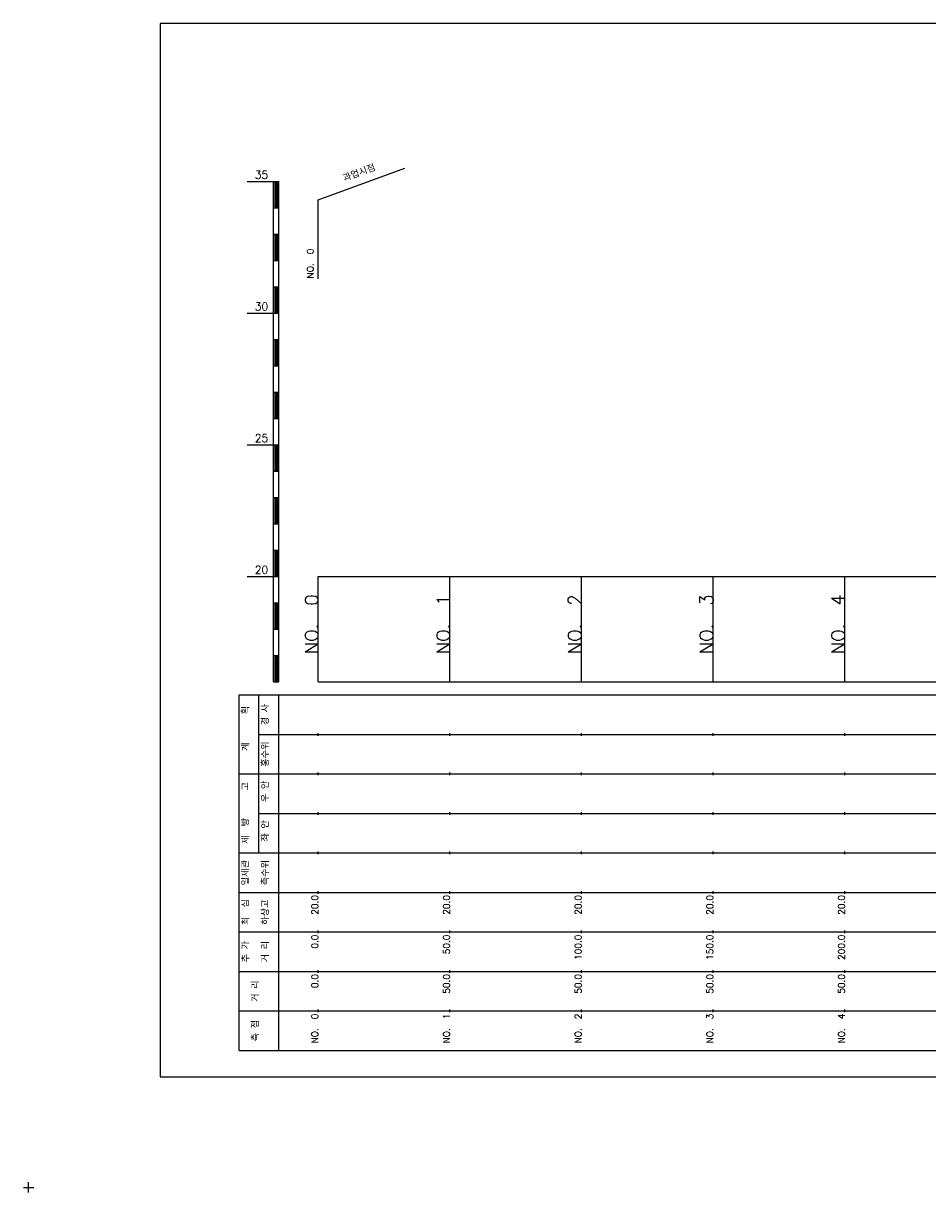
# Model space of a CAD drawing. Extents: x -2 to 685, y -2 to 442.
# Tile 1 of 2: x -2 to 342, y -2 to 442. Entities that reach past the tile are written whole.
import ezdxf
from ezdxf.enums import TextEntityAlignment as Align

# ---------------------------------------------------------------- set-up
doc = ezdxf.new("R2010")
doc.units = 0
doc.header["$LTSCALE"] = 5
for name, color, linetype in [('BOX', 5, 'CONTINUOUS'), ('DT1', 3, 'CONTINUOUS'), ('LT1', 4, 'CONTINUOUS'), ('ST1', 7, 'CONTINUOUS')]:
    doc.layers.add(name, color=color, linetype=linetype)
doc.styles.add('GHS', font='ROMANS.shx', dxfattribs={"bigfont": 'GHS.shx'})

msp = doc.modelspace()

# ---------------------------------------------------------------- linework, layer by layer
at = {"layer": 'BOX'}
msp.add_lwpolyline([(50, 42), (650, 42), (650, 442), (50, 442), (50, 42)], dxfattribs=at)
at = {"layer": 'LT1', "linetype": 'CONTINUOUS'}
for p, q in [((110, 375), (142.89, 386.97)), ((110, 345), (110, 375))]:
    msp.add_line(p, q, dxfattribs=at)
at = {"layer": 'LT1'}
for p, q in [((83, 382), (93, 382)), ((93, 192), (93, 382)), ((93, 382), (95, 382)), ((95, 192), (95, 382)), ((93.5, 381.8), (93.5, 372.2)), ((94, 381.8), (94, 372.2)), ((94.5, 381.8), (94.5, 372.2)), ((93, 372), (95, 372)), ((93, 362), (95, 362)), ((93.5, 361.8), (93.5, 352.2)), ((94, 361.8), (94, 352.2)), ((94.5, 361.8), (94.5, 352.2)), ((93, 352), (95, 352)), ((93, 342), (95, 342)), ((93.5, 341.8), (93.5, 332.2)), ((94, 341.8), (94, 332.2)), ((94.5, 341.8), (94.5, 332.2)), ((83, 332), (93, 332)), ((93, 332), (95, 332)), ((93, 322), (95, 322)), ((93.5, 321.8), (93.5, 312.2)), ((94, 321.8), (94, 312.2)), ((94.5, 321.8), (94.5, 312.2)), ((93, 312), (95, 312)), ((93, 302), (95, 302)), ((93.5, 301.8), (93.5, 292.2)), ((94, 301.8), (94, 292.2)), ((94.5, 301.8), (94.5, 292.2)), ((93, 292), (95, 292)), ((83, 282), (93, 282)), ((93, 282), (95, 282)), ((93.5, 281.8), (93.5, 272.2)), ((94, 281.8), (94, 272.2)), ((94.5, 281.8), (94.5, 272.2)), ((93, 272), (95, 272)), ((93, 262), (95, 262)), ((93.5, 261.8), (93.5, 252.2)), ((94, 261.8), (94, 252.2)), ((94.5, 261.8), (94.5, 252.2)), ((93, 252), (95, 252)), ((93, 242), (95, 242)), ((93.5, 241.8), (93.5, 232.2)), ((94, 241.8), (94, 232.2)), ((94.5, 241.8), (94.5, 232.2)), ((83, 232), (93, 232)), ((93, 232), (95, 232)), ((110, 192), (110, 232)), ((160, 192), (160, 232)), ((210, 192), (210, 232)), ((260, 192), (260, 232)), ((310, 192), (310, 232)), ((110, 225.69), (110, 226.69)), ((160, 225.69), (160, 226.69)), ((210, 225.69), (210, 226.69)), ((260, 225.69), (260, 226.69)), ((310, 225.69), (310, 226.69)), ((93, 222), (95, 222)), ((93.5, 221.8), (93.5, 212.2)), ((94, 221.8), (94, 212.2)), ((94.5, 221.8), (94.5, 212.2)), ((93, 212), (95, 212)), ((93, 202), (95, 202)), ((93.5, 201.8), (93.5, 192.2)), ((94, 201.8), (94, 192.2)), ((94.5, 201.8), (94.5, 192.2)), ((93, 192), (95, 192)), ((110, 192), (610, 192)), ((110, 171.5), (110, 172.5)), ((160, 171.5), (160, 172.5)), ((210, 171.5), (210, 172.5)), ((260, 171.5), (260, 172.5)), ((310, 171.5), (310, 172.5)), ((110, 156.5), (110, 157.5)), ((160, 156.5), (160, 157.5)), ((210, 156.5), (210, 157.5)), ((260, 156.5), (260, 157.5)), ((310, 156.5), (310, 157.5)), ((110, 141.5), (110, 142.5)), ((160, 141.5), (160, 142.5)), ((210, 141.5), (210, 142.5)), ((260, 141.5), (260, 142.5)), ((310, 141.5), (310, 142.5)), ((110, 126.5), (110, 127.5)), ((160, 126.5), (160, 127.5)), ((210, 126.5), (210, 127.5)), ((260, 126.5), (260, 127.5)), ((310, 126.5), (310, 127.5)), ((110, 111.5), (110, 112.5)), ((160, 111.5), (160, 112.5)), ((210, 111.5), (210, 112.5)), ((260, 111.5), (260, 112.5)), ((310, 111.5), (310, 112.5)), ((110, 96.5), (110, 97.5)), ((160, 96.5), (160, 97.5)), ((210, 96.5), (210, 97.5)), ((260, 96.5), (260, 97.5)), ((310, 96.5), (310, 97.5)), ((110, 81.5), (110, 82.5)), ((160, 81.5), (160, 82.5)), ((210, 81.5), (210, 82.5)), ((260, 81.5), (260, 82.5)), ((310, 81.5), (310, 82.5)), ((110, 66.5), (110, 67.5)), ((160, 66.5), (160, 67.5)), ((210, 66.5), (210, 67.5)), ((260, 66.5), (260, 67.5)), ((310, 66.5), (310, 67.5))]:
    msp.add_line(p, q, dxfattribs=at)
msp.add_lwpolyline([(110, 232), (160, 232), (210, 232), (260, 232), (310, 232), (360, 232), (410, 232), (460, 232), (510, 232), (560, 232), (610, 232)], dxfattribs=at)
at = {"layer": 'ST1'}
for p, q in [((80, 52), (80, 187)), ((80, 187), (623, 187)), ((87.5, 157), (87.5, 187)), ((95, 52), (95, 187)), ((87.5, 172), (623, 172)), ((80, 157), (623, 157)), ((87.5, 127), (87.5, 157)), ((87.5, 142), (623, 142)), ((80, 127), (623, 127)), ((80, 112), (623, 112)), ((80, 97), (623, 97)), ((80, 82), (623, 82)), ((80, 67), (623, 67)), ((80, 52), (623, 52)), ((-2, 0), (2, 0)), ((0, -2), (0, 2))]:
    msp.add_line(p, q, dxfattribs=at)

# ---------------------------------------------------------------- texts
at = {"layer": 'DT1', "linetype": 'CONTINUOUS', "style": 'GHS'}
for s, rotation, p in [('과업시점', 20, (126, 383.99)), ('경 사', 90, (91.25, 179.5)), ('  획', 90, (83.75, 179.5)), ('홍수위', 90, (91.25, 164.5)), ('   계', 90, (83.75, 164.5)), ('   고', 90, (83.75, 149.5)), (' 우 안', 90, (91.25, 149.5)), (' 제  방', 90, (83.75, 134.5)), (' 좌 안', 90, (91.25, 134.5)), ('일제관', 90, (83.75, 119.5)), ('측수위', 90, (91.25, 119.5)), ('최  심', 90, (83.75, 104.5)), ('하상고', 90, (91.25, 104.5)), ('추 가', 90, (83.75, 89.5)), ('거 리', 90, (91.25, 89.5)), ('거 리', 90, (87.5, 74.5)), ('측 점', 90, (87.5, 59.5))]:
    msp.add_text(s, height=2.5, rotation=rotation, dxfattribs=at).set_placement(p, align=Align.CENTER)
at = {"layer": 'DT1', "style": 'GHS'}
for s, p in [('35', (91, 383)), ('30', (91, 333)), ('25', (91, 283)), ('20', (91, 233))]:
    msp.add_text(s, height=3, dxfattribs=at).set_placement(p, align=Align.RIGHT)
at = {"layer": 'DT1', "linetype": 'CONTINUOUS', "style": 'GHS'}
msp.add_text('NO.  0 ', height=2.5, rotation=90, dxfattribs=at).set_placement((108.25, 345.12))
at = {"layer": 'DT1', "style": 'GHS'}
for s, height, p in [('NO.  0', 5, (110, 225.19)), ('NO.  1', 5, (160, 225.19)), ('NO.  2', 5, (210, 225.19)), ('NO.  3', 5, (260, 225.19)), ('NO.  4', 5, (310, 225.19)), (' 20.0', 2.5, (110, 111)), (' 20.0', 2.5, (160, 111)), (' 20.0', 2.5, (210, 111)), (' 20.0', 2.5, (260, 111)), (' 20.0', 2.5, (310, 111)), ('     0.0', 2.5, (110, 96)), ('    50.0', 2.5, (160, 96)), ('   100.0', 2.5, (210, 96)), ('   150.0', 2.5, (260, 96)), ('   200.0', 2.5, (310, 96)), ('   0.0', 2.5, (110, 81)), ('  50.0', 2.5, (160, 81)), ('  50.0', 2.5, (210, 81)), ('  50.0', 2.5, (260, 81)), ('  50.0', 2.5, (310, 81)), ('NO.  0', 2.5, (110, 66)), ('NO.  1', 2.5, (160, 66)), ('NO.  2', 2.5, (210, 66)), ('NO.  3', 2.5, (260, 66)), ('NO.  4', 2.5, (310, 66))]:
    msp.add_text(s, height=height, rotation=90, dxfattribs=at).set_placement(p, align=Align.RIGHT)

doc.saveas('drawing.dxf')
